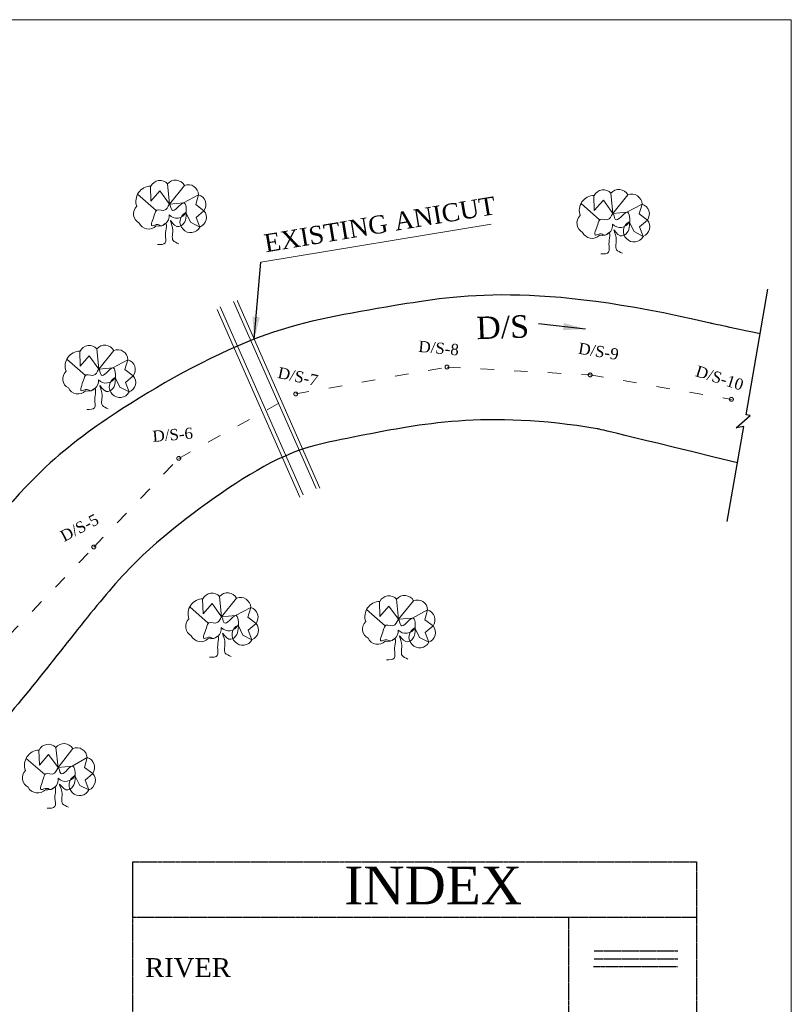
# Model space of a CAD drawing. Header units: millimetres. Extents: x 2054 to 3275, y 664 to 1553.
# Tile 5 of 5: x 2931 to 3275, y 1010 to 1450. Entities that reach past the tile are written whole.
import ezdxf

# ---------------------------------------------------------------- set-up
doc = ezdxf.new("R2010")
doc.units = ezdxf.units.MM
doc.linetypes.add('ACAD_ISO03W100', pattern=[30, 12, -18])
doc.linetypes.add('CENTER2', pattern=[1.125, 0.75, -0.125, 0.125, -0.125])
doc.layers.add('legend', color=1, linetype='Continuous', lineweight=0)
doc.styles.get("Standard").update_dxf_attribs({"font": 'romantic.ttf'})
doc.dimstyles.new('ISO-25', dxfattribs={"dimtxt": 2.5, "dimasz": 2.5, "dimexe": 1.25, "dimexo": 0.625, "dimtad": 1, "dimtxsty": 'Standard', "dimcen": 2.5, "dimadec": 0, "dimazin": 0, "dimtfac": 1, "dimtmove": 0, "dimatfit": 3, "dimfxl": 1, "dimarcsym": 0})

msp = doc.modelspace()

# ---------------------------------------------------------------- linework, layer by layer
at = {"linetype": 'CENTER2'}
msp.add_line((3175.51, 1049.13), (3175.51, 912.82), dxfattribs=at)
at = {"color": 5, "linetype": 'CENTER2'}
for p, q in [((3186.91, 1034.3), (3224.23, 1034.3)), ((3186.68, 1027.41), (3223.99, 1027.41)), ((3186.91, 1030.69), (3224.23, 1030.69))]:
    msp.add_line(p, q, dxfattribs=at)
at = {"linetype": 'CENTER2'}
for points in [[(2981.13, 1074.01), (3232.56, 1074.01), (3232.56, 912.82), (2981.13, 912.82)], [(2981.13, 1074.01), (3232.56, 1074.01), (3232.56, 1049.13), (2981.13, 1049.13)]]:
    msp.add_lwpolyline(points, close=True, dxfattribs=at)
at = {"layer": 'legend', "color": 3}
for p, q in [((2989.25, 1368.64), (2989.08, 1375.32)), ((2989.25, 1368.64), (2989.08, 1375.32)), ((2996.69, 1376.33), (2997.54, 1367.31)), ((2996.69, 1376.33), (2997.54, 1367.31)), ((2997.54, 1367.31), (3004.24, 1375.63)), ((2997.54, 1367.31), (3004.24, 1375.63)), ((2983.32, 1371.72), (2991.61, 1364.41)), ((2983.32, 1371.72), (2991.61, 1364.41)), ((2989.25, 1368.64), (2993.31, 1373.21)), ((2989.25, 1368.64), (2993.31, 1373.21)), ((2993.31, 1373.21), (2997.54, 1367.31)), ((2993.31, 1373.21), (2997.54, 1367.31)), ((3003.78, 1367.86), (3010.54, 1371.47)), ((3003.78, 1367.86), (3010.54, 1371.47)), ((3010.54, 1371.47), (3009.24, 1367.07)), ((3010.54, 1371.47), (3009.24, 1367.07)), ((3186.97, 1364.47), (3186.8, 1371.16)), ((3186.97, 1364.47), (3186.8, 1371.16)), ((3194.4, 1372.17), (3195.26, 1363.14)), ((3194.4, 1372.17), (3195.26, 1363.14)), ((3195.26, 1363.14), (3201.95, 1371.47)), ((3195.26, 1363.14), (3201.95, 1371.47)), ((2997.54, 1367.31), (3003.78, 1367.86)), ((2997.54, 1367.31), (3003.78, 1367.86)), ((3009.24, 1367.07), (3012.93, 1364.35)), ((3009.24, 1367.07), (3012.93, 1364.35)), ((3181.04, 1367.55), (3189.32, 1360.25)), ((3181.04, 1367.55), (3189.32, 1360.25)), ((3186.97, 1364.47), (3191.02, 1369.05)), ((3186.97, 1364.47), (3191.02, 1369.05)), ((3191.02, 1369.05), (3195.26, 1363.14)), ((3191.02, 1369.05), (3195.26, 1363.14)), ((3201.5, 1363.69), (3208.25, 1367.31)), ((3201.5, 1363.69), (3208.25, 1367.31)), ((3208.25, 1367.31), (3206.96, 1362.9)), ((3208.25, 1367.31), (3206.96, 1362.9)), ((3006.96, 1359.18), (3004.87, 1363.54)), ((3006.96, 1359.18), (3004.87, 1363.54)), ((3012.93, 1364.35), (3009.44, 1361.37)), ((3012.93, 1364.35), (3009.44, 1361.37)), ((3009.44, 1361.37), (3011.05, 1357.07)), ((3009.44, 1361.37), (3011.05, 1357.07)), ((3195.26, 1363.14), (3201.5, 1363.69)), ((3195.26, 1363.14), (3201.5, 1363.69)), ((3206.96, 1362.9), (3210.65, 1360.18)), ((3206.96, 1362.9), (3210.65, 1360.18)), ((3011.05, 1357.07), (3006.96, 1359.18)), ((3011.05, 1357.07), (3006.96, 1359.18)), ((3204.68, 1355.02), (3202.58, 1359.38)), ((3204.68, 1355.02), (3202.58, 1359.38)), ((3210.65, 1360.18), (3207.16, 1357.2)), ((3210.65, 1360.18), (3207.16, 1357.2)), ((3207.16, 1357.2), (3208.76, 1352.91)), ((3207.16, 1357.2), (3208.76, 1352.91)), ((3208.76, 1352.91), (3204.68, 1355.02)), ((3208.76, 1352.91), (3204.68, 1355.02)), ((2957.72, 1295.08), (2957.55, 1301.77)), ((2957.72, 1295.08), (2957.55, 1301.77)), ((2957.72, 1295.08), (2961.77, 1299.66)), ((2957.72, 1295.08), (2961.77, 1299.66)), ((2961.77, 1299.66), (2966, 1293.75)), ((2961.77, 1299.66), (2966, 1293.75)), ((2965.15, 1302.78), (2966, 1293.75)), ((2965.15, 1302.78), (2966, 1293.75)), ((2966, 1293.75), (2972.7, 1302.08)), ((2966, 1293.75), (2972.7, 1302.08)), ((2951.78, 1298.17), (2960.07, 1290.86)), ((2951.78, 1298.17), (2960.07, 1290.86)), ((2972.24, 1294.3), (2979, 1297.92)), ((2972.24, 1294.3), (2979, 1297.92)), ((2979, 1297.92), (2977.7, 1293.52)), ((2979, 1297.92), (2977.7, 1293.52)), ((2966, 1293.75), (2972.24, 1294.3)), ((2966, 1293.75), (2972.24, 1294.3)), ((2977.7, 1293.52), (2981.4, 1290.79)), ((2977.7, 1293.52), (2981.4, 1290.79)), ((2981.4, 1290.79), (2977.91, 1287.82)), ((2981.4, 1290.79), (2977.91, 1287.82)), ((2975.42, 1285.63), (2973.33, 1289.99)), ((2975.42, 1285.63), (2973.33, 1289.99)), ((2977.91, 1287.82), (2979.51, 1283.52)), ((2977.91, 1287.82), (2979.51, 1283.52)), ((2979.51, 1283.52), (2975.42, 1285.63)), ((2979.51, 1283.52), (2975.42, 1285.63)), ((3012.49, 1184.62), (3012.32, 1191.3)), ((3012.49, 1184.62), (3012.32, 1191.3)), ((3019.92, 1192.31), (3020.78, 1183.29)), ((3019.92, 1192.31), (3020.78, 1183.29)), ((3020.78, 1183.29), (3027.48, 1191.61)), ((3020.78, 1183.29), (3027.48, 1191.61)), ((3091.37, 1183.47), (3091.2, 1190.16)), ((3091.37, 1183.47), (3091.2, 1190.16)), ((3098.8, 1191.17), (3099.66, 1182.15)), ((3098.8, 1191.17), (3099.66, 1182.15)), ((3099.66, 1182.15), (3106.35, 1190.47)), ((3099.66, 1182.15), (3106.35, 1190.47)), ((3006.56, 1187.7), (3014.84, 1180.39)), ((3006.56, 1187.7), (3014.84, 1180.39)), ((3012.49, 1184.62), (3016.54, 1189.2)), ((3012.49, 1184.62), (3016.54, 1189.2)), ((3016.54, 1189.2), (3020.78, 1183.29)), ((3016.54, 1189.2), (3020.78, 1183.29)), ((3027.02, 1183.84), (3033.77, 1187.45)), ((3027.02, 1183.84), (3033.77, 1187.45)), ((3033.77, 1187.45), (3032.48, 1183.05)), ((3033.77, 1187.45), (3032.48, 1183.05)), ((3085.43, 1186.56), (3093.72, 1179.25)), ((3085.43, 1186.56), (3093.72, 1179.25)), ((3091.37, 1183.47), (3095.42, 1188.05)), ((3091.37, 1183.47), (3095.42, 1188.05)), ((3095.42, 1188.05), (3099.66, 1182.15)), ((3095.42, 1188.05), (3099.66, 1182.15)), ((3105.9, 1182.7), (3112.65, 1186.31)), ((3105.9, 1182.7), (3112.65, 1186.31)), ((3112.65, 1186.31), (3111.36, 1181.91)), ((3112.65, 1186.31), (3111.36, 1181.91)), ((3020.78, 1183.29), (3027.02, 1183.84)), ((3020.78, 1183.29), (3027.02, 1183.84)), ((3032.48, 1183.05), (3036.17, 1180.33)), ((3032.48, 1183.05), (3036.17, 1180.33)), ((3099.66, 1182.15), (3105.9, 1182.7)), ((3099.66, 1182.15), (3105.9, 1182.7)), ((3111.36, 1181.91), (3115.05, 1179.19)), ((3111.36, 1181.91), (3115.05, 1179.19)), ((3030.2, 1175.16), (3028.11, 1179.53)), ((3030.2, 1175.16), (3028.11, 1179.53)), ((3036.17, 1180.33), (3032.68, 1177.35)), ((3036.17, 1180.33), (3032.68, 1177.35)), ((3032.68, 1177.35), (3034.29, 1173.06)), ((3032.68, 1177.35), (3034.29, 1173.06)), ((3109.08, 1174.02), (3106.98, 1178.38)), ((3109.08, 1174.02), (3106.98, 1178.38)), ((3115.05, 1179.19), (3111.56, 1176.21)), ((3115.05, 1179.19), (3111.56, 1176.21)), ((3034.29, 1173.06), (3030.2, 1175.16)), ((3034.29, 1173.06), (3030.2, 1175.16)), ((3113.16, 1171.91), (3109.08, 1174.02)), ((3113.16, 1171.91), (3109.08, 1174.02)), ((3111.56, 1176.21), (3113.16, 1171.91)), ((3111.56, 1176.21), (3113.16, 1171.91)), ((2946.84, 1125.03), (2947.9, 1116.03)), ((2946.84, 1125.03), (2947.9, 1116.03)), ((2947.9, 1116.03), (2954.41, 1124.51)), ((2947.9, 1116.03), (2954.41, 1124.51)), ((2933.58, 1120.12), (2942.03, 1113)), ((2933.58, 1120.12), (2942.03, 1113)), ((2939.59, 1117.17), (2939.26, 1123.85)), ((2939.59, 1117.17), (2939.26, 1123.85)), ((2939.59, 1117.17), (2943.53, 1121.84)), ((2939.59, 1117.17), (2943.53, 1121.84)), ((2943.53, 1121.84), (2947.9, 1116.03)), ((2943.53, 1121.84), (2947.9, 1116.03)), ((2954.13, 1116.72), (2960.8, 1120.49)), ((2954.13, 1116.72), (2960.8, 1120.49)), ((2960.8, 1120.49), (2959.6, 1116.06)), ((2960.8, 1120.49), (2959.6, 1116.06)), ((2947.9, 1116.03), (2954.13, 1116.72)), ((2947.9, 1116.03), (2954.13, 1116.72)), ((2959.6, 1116.06), (2963.36, 1113.42)), ((2959.6, 1116.06), (2963.36, 1113.42)), ((2957.51, 1108.12), (2955.31, 1112.44)), ((2957.51, 1108.12), (2955.31, 1112.44)), ((2963.36, 1113.42), (2959.94, 1110.37)), ((2963.36, 1113.42), (2959.94, 1110.37)), ((2961.64, 1106.11), (2957.51, 1108.12)), ((2961.64, 1106.11), (2957.51, 1108.12)), ((2959.94, 1110.37), (2961.64, 1106.11)), ((2959.94, 1110.37), (2961.64, 1106.11))]:
    msp.add_line(p, q, dxfattribs=at)
at = {"layer": 'legend', "color": 7}
msp.add_line((3038.22, 1341.42), (3140.99, 1358.38), dxfattribs=at)
at = {"layer": 'legend', "color": 5, "lineweight": 30}
for p, q in [((3254.62, 1273.35), (3264.35, 1329.3)), ((3256.5, 1273.07), (3254.62, 1273.35)), ((3250.24, 1267.57), (3256.5, 1273.07)), ((3246.28, 1225.81), (3253.71, 1268.09)), ((3253.71, 1268.09), (3250.24, 1267.57))]:
    msp.add_line(p, q, dxfattribs=at)
at = {"layer": 'legend', "color": 7, "linetype": 'Continuous'}
for p, q in [((3062.92, 1240.44), (3026.11, 1323.91)), ((3027.82, 1324.09), (3027.87, 1324.39)), ((3064.63, 1240.62), (3027.82, 1324.09)), ((3018.74, 1320.3), (3055.64, 1236.57)), ((3020.19, 1321.44), (3057.1, 1237.71))]:
    msp.add_line(p, q, dxfattribs=at)
at = {"layer": 'legend', "color": 6, "linetype": 'ACAD_ISO03W100', "lineweight": 20, "ltscale": 0.5}
for p, q in [((3053.83, 1282.65), (3121.29, 1294.63)), ((3121.29, 1294.63), (3185.12, 1291.13)), ((3185.12, 1291.13), (3248.11, 1280.24)), ((3001.68, 1253.91), (3053.83, 1282.65)), ((2963.8, 1214.39), (3001.68, 1253.91)), ((2925.93, 1174.87), (2963.8, 1214.39))]:
    msp.add_line(p, q, dxfattribs=at)
at = {"layer": 'legend', "color": 1, "linetype": 'Continuous'}
msp.add_lwpolyline([(3274.81, 664.38), (2054.32, 664.38), (2054.32, 1449.53), (3274.81, 1449.53)], close=True, dxfattribs=at)
at = {"layer": 'legend', "color": 7, "linetype": 'Continuous'}
msp.add_lwpolyline([(3274.8, 664.39), (2054.33, 664.39), (2054.33, 1449.52), (3274.8, 1449.52)], close=True, dxfattribs=at)
at = {"layer": 'legend', "color": 3}
for points in [[(2982.98, 1366.32, 0.520567), (2983.99, 1358.86, 0.520567), (2991.62, 1357.6, 0.520567), (2997.4, 1362.54, 0.520567), (3004.87, 1363.54, 0.520567), (3003.58, 1356.07, 0.520567), (3011.05, 1357.07, 0.520567), (3012.93, 1364.35, 0.520567), (3010.54, 1371.47, 0.520567), (3004.24, 1375.63, 0.520567), (2996.69, 1376.33, 0.520567), (2989.22, 1375.32, 0.520567)], [(2982.98, 1366.32, 0.520567), (2983.99, 1358.86, 0.520567), (2991.62, 1357.6, 0.520567), (2997.4, 1362.54, 0.520567), (3004.87, 1363.54, 0.520567), (3003.58, 1356.07, 0.520567), (3011.05, 1357.07, 0.520567), (3012.93, 1364.35, 0.520567), (3010.54, 1371.47, 0.520567), (3004.24, 1375.63, 0.520567), (2996.69, 1376.33, 0.520567), (2989.22, 1375.32, 0.520567)], [(3180.7, 1362.15, 0.520567), (3181.7, 1354.7, 0.520567), (3189.33, 1353.43, 0.520567), (3195.12, 1358.37, 0.520567), (3202.58, 1359.38, 0.520567), (3201.3, 1351.9, 0.520567), (3208.76, 1352.91, 0.520567), (3210.65, 1360.18, 0.520567), (3208.25, 1367.31, 0.520567), (3201.95, 1371.47, 0.520567), (3194.4, 1372.17, 0.520567), (3186.94, 1371.16, 0.520567)], [(3180.7, 1362.15, 0.520567), (3181.7, 1354.7, 0.520567), (3189.33, 1353.43, 0.520567), (3195.12, 1358.37, 0.520567), (3202.58, 1359.38, 0.520567), (3201.3, 1351.9, 0.520567), (3208.76, 1352.91, 0.520567), (3210.65, 1360.18, 0.520567), (3208.25, 1367.31, 0.520567), (3201.95, 1371.47, 0.520567), (3194.4, 1372.17, 0.520567), (3186.94, 1371.16, 0.520567)], [(2951.44, 1292.76, 0.520567), (2952.45, 1285.31, 0.520567), (2960.08, 1284.05, 0.520567), (2965.87, 1288.98, 0.520567), (2973.33, 1289.99, 0.520567), (2972.05, 1282.51, 0.520567), (2979.51, 1283.52, 0.520567), (2981.4, 1290.79, 0.520567), (2979, 1297.92, 0.520567), (2972.7, 1302.08, 0.520567), (2965.15, 1302.78, 0.520567), (2957.68, 1301.77, 0.520567)], [(2951.44, 1292.76, 0.520567), (2952.45, 1285.31, 0.520567), (2960.08, 1284.05, 0.520567), (2965.87, 1288.98, 0.520567), (2973.33, 1289.99, 0.520567), (2972.05, 1282.51, 0.520567), (2979.51, 1283.52, 0.520567), (2981.4, 1290.79, 0.520567), (2979, 1297.92, 0.520567), (2972.7, 1302.08, 0.520567), (2965.15, 1302.78, 0.520567), (2957.68, 1301.77, 0.520567)], [(3006.22, 1182.3, 0.520567), (3007.23, 1174.84, 0.520567), (3014.85, 1173.58, 0.520567), (3020.64, 1178.52, 0.520567), (3028.11, 1179.53, 0.520567), (3026.82, 1172.05, 0.520567), (3034.29, 1173.06, 0.520567), (3036.17, 1180.33, 0.520567), (3033.77, 1187.45, 0.520567), (3027.48, 1191.61, 0.520567), (3019.92, 1192.31, 0.520567), (3012.46, 1191.3, 0.520567)], [(3006.22, 1182.3, 0.520567), (3007.23, 1174.84, 0.520567), (3014.85, 1173.58, 0.520567), (3020.64, 1178.52, 0.520567), (3028.11, 1179.53, 0.520567), (3026.82, 1172.05, 0.520567), (3034.29, 1173.06, 0.520567), (3036.17, 1180.33, 0.520567), (3033.77, 1187.45, 0.520567), (3027.48, 1191.61, 0.520567), (3019.92, 1192.31, 0.520567), (3012.46, 1191.3, 0.520567)], [(3085.09, 1181.16, 0.520567), (3086.1, 1173.7, 0.520567), (3093.73, 1172.44, 0.520567), (3099.52, 1177.38, 0.520567), (3106.98, 1178.38, 0.520567), (3105.7, 1170.91, 0.520567), (3113.16, 1171.91, 0.520567), (3115.05, 1179.19, 0.520567), (3112.65, 1186.31, 0.520567), (3106.35, 1190.47, 0.520567), (3098.8, 1191.17, 0.520567), (3091.34, 1190.16, 0.520567)], [(3085.09, 1181.16, 0.520567), (3086.1, 1173.7, 0.520567), (3093.73, 1172.44, 0.520567), (3099.52, 1177.38, 0.520567), (3106.98, 1178.38, 0.520567), (3105.7, 1170.91, 0.520567), (3113.16, 1171.91, 0.520567), (3115.05, 1179.19, 0.520567), (3112.65, 1186.31, 0.520567), (3106.35, 1190.47, 0.520567), (3098.8, 1191.17, 0.520567), (3091.34, 1190.16, 0.520567)], [(2933.37, 1114.71, 0.520567), (2934.54, 1107.28, 0.520567), (2942.2, 1106.19, 0.520567), (2947.87, 1111.26, 0.520567), (2955.31, 1112.44, 0.520567), (2954.2, 1104.93, 0.520567), (2961.64, 1106.11, 0.520567), (2963.36, 1113.42, 0.520567), (2960.8, 1120.49, 0.520567), (2954.41, 1124.51, 0.520567), (2946.84, 1125.03, 0.520567), (2939.4, 1123.86, 0.520567)], [(2933.37, 1114.71, 0.520567), (2934.54, 1107.28, 0.520567), (2942.2, 1106.19, 0.520567), (2947.87, 1111.26, 0.520567), (2955.31, 1112.44, 0.520567), (2954.2, 1104.93, 0.520567), (2961.64, 1106.11, 0.520567), (2963.36, 1113.42, 0.520567), (2960.8, 1120.49, 0.520567), (2954.41, 1124.51, 0.520567), (2946.84, 1125.03, 0.520567), (2939.4, 1123.86, 0.520567)]]:
    msp.add_lwpolyline(points, format="xyb", close=True, dxfattribs=at)
at = {"layer": 'legend', "color": 6, "linetype": 'ACAD_ISO03W100', "lineweight": 20, "ltscale": 0.5}
for centre in [(3121.29, 1294.63), (3185.12, 1291.13), (3185.12, 1291.13), (3053.83, 1282.65), (3248.11, 1280.24), (3001.68, 1253.91), (2963.8, 1214.39)]:
    msp.add_circle(centre, 0.86, dxfattribs=at)
at = {"layer": 'legend', "color": 3}
for points in [[(2992.19, 1349.3), (2995.64, 1349.98), (2995.76, 1353.7), (2996.16, 1357.27), (2995.98, 1358.64), (2994.14, 1357.66), (2992.35, 1358.17), (2989.83, 1357.66), (2990.77, 1362.38), (2991.92, 1364.65), (2995.88, 1364.83), (2997.66, 1367.33), (2998.61, 1364.7), (3003.7, 1367.84), (3004.94, 1361.88), (3003.92, 1358.75), (3000.8, 1357.35), (2997.99, 1359.97), (2998.93, 1356.65), (2999.18, 1351.11), (3001.78, 1349.6)], [(2992.19, 1349.3), (2995.64, 1349.98), (2995.76, 1353.7), (2996.16, 1357.27), (2995.98, 1358.64), (2994.14, 1357.66), (2992.35, 1358.17), (2989.83, 1357.66), (2990.77, 1362.38), (2991.92, 1364.65), (2995.88, 1364.83), (2997.66, 1367.33), (2998.61, 1364.7), (3003.7, 1367.84), (3004.94, 1361.88), (3003.92, 1358.75), (3000.8, 1357.35), (2997.99, 1359.97), (2998.93, 1356.65), (2999.18, 1351.11), (3001.78, 1349.6)], [(3189.91, 1345.14), (3193.36, 1345.82), (3193.48, 1349.53), (3193.88, 1353.11), (3193.69, 1354.47), (3191.86, 1353.49), (3190.07, 1354), (3187.55, 1353.49), (3188.49, 1358.22), (3189.64, 1360.49), (3193.6, 1360.67), (3195.37, 1363.17), (3196.33, 1360.54), (3201.41, 1363.68), (3202.66, 1357.72), (3201.64, 1354.59), (3198.51, 1353.19), (3195.7, 1355.81), (3196.65, 1352.48), (3196.9, 1346.94), (3199.49, 1345.44)], [(3189.91, 1345.14), (3193.36, 1345.82), (3193.48, 1349.53), (3193.88, 1353.11), (3193.69, 1354.47), (3191.86, 1353.49), (3190.07, 1354), (3187.55, 1353.49), (3188.49, 1358.22), (3189.64, 1360.49), (3193.6, 1360.67), (3195.37, 1363.17), (3196.33, 1360.54), (3201.41, 1363.68), (3202.66, 1357.72), (3201.64, 1354.59), (3198.51, 1353.19), (3195.7, 1355.81), (3196.65, 1352.48), (3196.9, 1346.94), (3199.49, 1345.44)], [(2960.65, 1275.75), (2964.1, 1276.43), (2964.22, 1280.15), (2964.62, 1283.72), (2964.44, 1285.09), (2962.6, 1284.1), (2960.82, 1284.61), (2958.29, 1284.1), (2959.24, 1288.83), (2960.38, 1291.1), (2964.35, 1291.28), (2966.12, 1293.78), (2967.07, 1291.15), (2972.16, 1294.29), (2973.4, 1288.33), (2972.38, 1285.2), (2969.26, 1283.8), (2966.45, 1286.42), (2967.39, 1283.1), (2967.65, 1277.56), (2970.24, 1276.05)], [(2960.65, 1275.75), (2964.1, 1276.43), (2964.22, 1280.15), (2964.62, 1283.72), (2964.44, 1285.09), (2962.6, 1284.1), (2960.82, 1284.61), (2958.29, 1284.1), (2959.24, 1288.83), (2960.38, 1291.1), (2964.35, 1291.28), (2966.12, 1293.78), (2967.07, 1291.15), (2972.16, 1294.29), (2973.4, 1288.33), (2972.38, 1285.2), (2969.26, 1283.8), (2966.45, 1286.42), (2967.39, 1283.1), (2967.65, 1277.56), (2970.24, 1276.05)], [(3015.43, 1165.28), (3018.88, 1165.96), (3019, 1169.68), (3019.4, 1173.25), (3019.21, 1174.62), (3017.38, 1173.64), (3015.59, 1174.15), (3013.07, 1173.64), (3014.01, 1178.36), (3015.16, 1180.63), (3019.12, 1180.82), (3020.89, 1183.31), (3021.85, 1180.68), (3026.93, 1183.83), (3028.18, 1177.87), (3027.16, 1174.73), (3024.04, 1173.33), (3021.22, 1175.95), (3022.17, 1172.63), (3022.42, 1167.09), (3025.02, 1165.58)], [(3015.43, 1165.28), (3018.88, 1165.96), (3019, 1169.68), (3019.4, 1173.25), (3019.21, 1174.62), (3017.38, 1173.64), (3015.59, 1174.15), (3013.07, 1173.64), (3014.01, 1178.36), (3015.16, 1180.63), (3019.12, 1180.82), (3020.89, 1183.31), (3021.85, 1180.68), (3026.93, 1183.83), (3028.18, 1177.87), (3027.16, 1174.73), (3024.04, 1173.33), (3021.22, 1175.95), (3022.17, 1172.63), (3022.42, 1167.09), (3025.02, 1165.58)], [(3094.3, 1164.14), (3097.76, 1164.82), (3097.88, 1168.54), (3098.27, 1172.11), (3098.09, 1173.48), (3096.26, 1172.49), (3094.47, 1173.01), (3091.94, 1172.49), (3092.89, 1177.22), (3094.04, 1179.49), (3098, 1179.67), (3099.77, 1182.17), (3100.72, 1179.54), (3105.81, 1182.68), (3107.05, 1176.72), (3106.04, 1173.59), (3102.91, 1172.19), (3100.1, 1174.81), (3101.04, 1171.49), (3101.3, 1165.95), (3103.89, 1164.44)], [(3094.3, 1164.14), (3097.76, 1164.82), (3097.88, 1168.54), (3098.27, 1172.11), (3098.09, 1173.48), (3096.26, 1172.49), (3094.47, 1173.01), (3091.94, 1172.49), (3092.89, 1177.22), (3094.04, 1179.49), (3098, 1179.67), (3099.77, 1182.17), (3100.72, 1179.54), (3105.81, 1182.68), (3107.05, 1176.72), (3106.04, 1173.59), (3102.91, 1172.19), (3100.1, 1174.81), (3101.04, 1171.49), (3101.3, 1165.95), (3103.89, 1164.44)], [(2942.96, 1097.91), (2946.4, 1098.67), (2946.43, 1102.39), (2946.75, 1105.97), (2946.53, 1107.33), (2944.72, 1106.3), (2942.92, 1106.78), (2940.41, 1106.21), (2941.25, 1110.95), (2942.35, 1113.25), (2946.3, 1113.52), (2948.02, 1116.06), (2949.03, 1113.45), (2954.04, 1116.71), (2955.42, 1110.78), (2954.48, 1107.62), (2951.38, 1106.15), (2948.51, 1108.71), (2949.53, 1105.41), (2949.91, 1099.88), (2952.54, 1098.43)], [(2942.96, 1097.91), (2946.4, 1098.67), (2946.43, 1102.39), (2946.75, 1105.97), (2946.53, 1107.33), (2944.72, 1106.3), (2942.92, 1106.78), (2940.41, 1106.21), (2941.25, 1110.95), (2942.35, 1113.25), (2946.3, 1113.52), (2948.02, 1116.06), (2949.03, 1113.45), (2954.04, 1116.71), (2955.42, 1110.78), (2954.48, 1107.62), (2951.38, 1106.15), (2948.51, 1108.71), (2949.53, 1105.41), (2949.91, 1099.88), (2952.54, 1098.43)]]:
    msp.add_spline(points, degree=3, dxfattribs=at)
at = {"layer": 'legend', "color": 5, "lineweight": 30}
for points, knots in [([(3260.9, 1309.46), (3241.51, 1313.55), (3161.17, 1332.68), (3099.9, 1322.25), (3038.47, 1312.18), (2981.01, 1280.29), (2935.63, 1247.36), (2898.2, 1198.14), (2869.51, 1161.82), (2807.66, 1115.76), (2760.25, 1104.53), (2716.18, 1093.08), (2716.18, 1093.08)], [725.503787, 725.503787, 725.503787, 725.503787, 726.937364, 806.081199, 866.326495, 936.422046, 982.228347, 1053.508397, 1117.532878, 1185.98926, 1242.713813, 1242.974341, 1242.974341, 1242.974341, 1242.974341]), ([(3250.86, 1251.9), (3190.56, 1266.68), (3139.73, 1275.77), (3082.36, 1263.37), (3046.89, 1257.98), (2998.18, 1222.78), (2969.84, 1196.23), (2924.06, 1134.26), (2881.24, 1093.86), (2801.31, 1061.4), (2763.42, 1057.28), (2719.35, 1045.82), (2719.35, 1045.82)], [725.107409, 725.107409, 725.107409, 725.107409, 726.937364, 806.081199, 866.326495, 936.422046, 982.228347, 1053.508397, 1117.532878, 1185.98926, 1242.713813, 1242.974341, 1242.974341, 1242.974341, 1242.974341])]:
    msp.add_open_spline(points, degree=3, knots=knots, dxfattribs=at)

# ---------------------------------------------------------------- texts
at = {"insert": (3075.46, 1071.93), "char_height": 16.875, "width": 38.0625, "attachment_point": 1}
msp.add_mtext('INDEX', dxfattribs=at)
at = {"linetype": 'CENTER2', "insert": (2986.69, 1031.07), "char_height": 8.438, "width": 65.9143, "attachment_point": 1}
msp.add_mtext('RIVER', dxfattribs=at)
at = {"layer": 'legend', "color": 0, "insert": (3039.17, 1353.67), "char_height": 7, "width": 108.0426, "attachment_point": 1, "rotation": 9.4484}
msp.add_mtext('{\\H1.1429x;\\C1;EXISTING ANICUT}', dxfattribs=at)
at = {"layer": 'legend', "insert": (3134.16, 1317.03), "char_height": 10, "width": 7.0281, "attachment_point": 1, "rotation": 2.0423}
msp.add_mtext('D/S', dxfattribs=at)
at = {"layer": 'legend', "linetype": 'ACAD_ISO03W100', "lineweight": 100, "char_height": 5, "width": 42, "attachment_point": 1}
for s, insert, rotation in [('D/S-8^I', (3108.83, 1306.4), 354.881), ('D/S-9^I', (3180.36, 1305.57), 350.8623), ('D/S-10', (3233.19, 1295.44), 342.526), ('D/S-7^I', (3046.52, 1294.74), 348.026), ('D/S-6^I', (2989.78, 1266.22), 4.8057), ('D/S-5^I', (2948.25, 1221.04), 27.6833)]:
    msp.add_mtext(s, dxfattribs=dict(at, insert=insert, rotation=rotation))

# ---------------------------------------------------------------- leaders
at = {"layer": 'legend', "color": 7}
msp.add_leader([(3035.34, 1307.06), (3038.22, 1341.42)], dimstyle='ISO-25', override={"dimasz": 10, "dimtad": 0}, dxfattribs=at)
at = {"layer": 'legend'}
msp.add_leader([(3183.1, 1311.57), (3162.03, 1313.97)], dimstyle='ISO-25', override={"dimasz": 10, "dimtad": 0}, dxfattribs=at)

doc.saveas('drawing.dxf')
